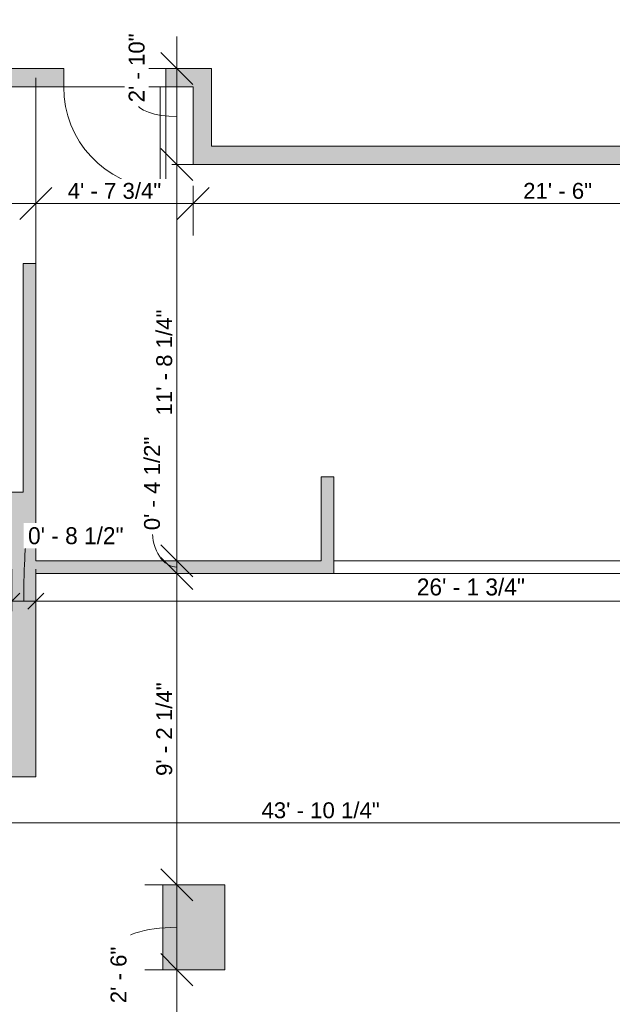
# Model space of a CAD drawing. Header units: inches. Extents: x -287 to 394, y -282 to 279.
# Tile 3 of 6: x -69 to 141, y -70 to 279. Entities that reach past the tile are written whole.
import ezdxf

# ---------------------------------------------------------------- set-up
doc = ezdxf.new("R2010")
doc.units = ezdxf.units.IN
doc.header["$MEASUREMENT"] = 0
doc.linetypes.add('Dash', pattern=[0.23622, 0.11811, -0.11811])
for name, color, linetype, lineweight in [('A-ANNO-DIMS', 211, 'Continuous', 9), ('A-ANNO-DIMS-96', 211, 'Continuous', 9), ('A-AREA', 32, 'Continuous', 9), ('A-COLS', 52, 'Continuous', 9), ('A-DOOR', 31, 'Continuous', 9), ('A-FLOR', 192, 'Continuous', 9), ('A-WALL', 90, 'Continuous', 9), ('A-WALL-PATT', 111, 'Continuous', 9)]:
    doc.layers.add(name, color=color, linetype=linetype, lineweight=lineweight)
doc.styles.add('Arial', font='arial.ttf', dxfattribs={"height": 5.625})
doc.styles.add('Inter', font='txt', dxfattribs={"height": 6})
doc.dimstyles.new('Linear_-_1_16__Inter__Imperial__LARGE_1', dxfattribs={"dimscale": 12, "dimtxt": 7.948799, "dimasz": 0.46875, "dimexe": 0.944882, "dimexo": 0.629921, "dimgap": 0, "dimtad": 1, "dimrnd": 0.25, "dimzin": 1, "dimdsep": 46, "dimlunit": 4, "dimtxsty": 'Inter', "dimblk1": 'OBLIQUE', "dimblk2": 'OBLIQUE', "dimsah": 1, "dimcen": 0.09, "dimdle": 0.944882, "dimazin": 0, "dimtfac": 1, "dimtdec": 4, "dimtix": 1, "dimtmove": 1, "dimatfit": 3, "dimfxl": 1, "dimtvp": 1, "dimtfill": 1, "dimfrac": 2, "dimtolj": 1, "dimtzin": 0, "dimarcsym": 2})
doc.dimstyles.new('Linear_-_1_16__Inter__Imperial__LARGE_2', dxfattribs={"dimscale": 12, "dimtxt": 7.948799, "dimasz": 0.46875, "dimexe": 0.944882, "dimexo": 0.629921, "dimgap": 0, "dimtad": 1, "dimrnd": 0.25, "dimzin": 1, "dimdsep": 46, "dimlunit": 4, "dimtxsty": 'Inter', "dimblk1": 'OBLIQUE', "dimblk2": 'OBLIQUE', "dimsah": 1, "dimcen": 0.09, "dimdle": 0.944882, "dimazin": 0, "dimtfac": 1, "dimtdec": 4, "dimtix": 1, "dimtmove": 0, "dimatfit": 3, "dimfxl": 1, "dimtvp": 1, "dimtfill": 1, "dimfrac": 2, "dimtolj": 1, "dimtzin": 0, "dimarcsym": 2})
doc.dimstyles.new('Linear_-_1_5mm_Arial', dxfattribs={"dimscale": 12, "dimtxt": 5.738959, "dimasz": 0.944882, "dimexe": 0.944882, "dimexo": 0.629921, "dimgap": 0, "dimtad": 1, "dimrnd": 0.25, "dimzin": 1, "dimdsep": 46, "dimlunit": 4, "dimtxsty": 'Arial', "dimblk1": 'OBLIQUE', "dimblk2": 'OBLIQUE', "dimsah": 1, "dimcen": 0.09, "dimdle": 0.944882, "dimazin": 0, "dimtfac": 1, "dimtdec": 4, "dimtix": 1, "dimtmove": 0, "dimatfit": 3, "dimfxl": 1, "dimtvp": 1, "dimtfill": 1, "dimfrac": 2, "dimtolj": 1, "dimtzin": 0, "dimarcsym": 2})
doc.dimstyles.new('Linear_-_1_5mm_Arial_1', dxfattribs={"dimscale": 12, "dimtxt": 5.738959, "dimasz": 0.944882, "dimexe": 0.944882, "dimexo": 0.629921, "dimgap": 0, "dimtad": 1, "dimrnd": 0.25, "dimzin": 1, "dimdsep": 46, "dimlunit": 4, "dimtxsty": 'Arial', "dimblk1": 'OBLIQUE', "dimblk2": 'OBLIQUE', "dimsah": 1, "dimcen": 0.09, "dimdle": 0.944882, "dimazin": 0, "dimtfac": 1, "dimtdec": 4, "dimtix": 1, "dimtmove": 1, "dimatfit": 3, "dimfxl": 1, "dimtvp": 1, "dimtfill": 1, "dimfrac": 2, "dimtolj": 1, "dimtzin": 0, "dimarcsym": 2})
doc.dimstyles.new('Linear_-_1_5mm_Arial_2', dxfattribs={"dimscale": 12, "dimtxt": 5.738959, "dimasz": 0.944882, "dimexe": 0.944882, "dimexo": 0.629921, "dimgap": 0, "dimtad": 1, "dimrnd": 0.25, "dimzin": 1, "dimdsep": 46, "dimlunit": 4, "dimtxsty": 'Arial', "dimblk1": 'OBLIQUE', "dimblk2": 'OBLIQUE', "dimsah": 1, "dimcen": 0.09, "dimdle": 0.944882, "dimazin": 0, "dimtfac": 1, "dimtdec": 4, "dimtix": 1, "dimtmove": 2, "dimatfit": 3, "dimfxl": 1, "dimtvp": 1, "dimtfill": 1, "dimfrac": 2, "dimtolj": 1, "dimtzin": 0, "dimarcsym": 2})

# ---------------------------------------------------------------- blocks, each defined once
blk = doc.blocks.new('Rectangular Column 3D - Family8-3063236-101_2 - Main Floor Dimension Plan')
at = {"layer": 'A-COLS'}
blk.add_hatch(color=8, dxfattribs=at).paths.add_polyline_path([(0, 0), (22, 0), (22, 30), (0, 30)], flags=0)
for p, q in [((22, 30), (0, 30)), ((0, 30), (0, 0)), ((22, 0), (22, 30)), ((0, 0), (22, 0))]:
    blk.add_line(p, q, dxfattribs=at)
blk = doc.blocks.new('Planitar - Single Door_Flush Panel - 3_-0_ x 6_-8_-3154584-101_2 - Main Floor Dimension Plan')
at = {"layer": 'A-DOOR', "lineweight": 18}
for p, q in [((16, -3.25), (16, -39.27)), ((18.01, -3.25), (16, -3.25)), ((18.01, -3.25), (18.01, -39.27)), ((18.01, -39.27), (16, -39.27))]:
    blk.add_line(p, q, dxfattribs=at)
at = {"layer": 'A-DOOR'}
blk.add_arc((17.78, -3.55), 35.8, 179.5197, 266.3668, dxfattribs=at)
blk = doc.blocks.new('DIMBLOCK4-101_2 - Main Floor Dimension Plan')
at = {"layer": 'A-ANNO-DIMS-96'}
for p, q in [((-72.02, 69.49), (-72.02, 84.41)), ((-63.52, 69.49), (-63.52, 84.41)), ((-72.02, 73.07), (-63.52, 73.07)), ((-72.02, 73.07), (-72.02, 69.49)), ((-63.52, 73.07), (-63.52, 69.49))]:
    blk.add_line(p, q, dxfattribs=at)
at = {"layer": 'A-ANNO-DIMS-96', "lineweight": 35}
for p, q in [((-72.02, 73.07), (-69.2, 75.89)), ((-63.52, 73.07), (-60.7, 75.89)), ((-72.02, 73.07), (-74.83, 70.26)), ((-63.52, 73.07), (-66.33, 70.26))]:
    blk.add_line(p, q, dxfattribs=at)
at = {"layer": 'A-ANNO-DIMS-96'}
blk.add_ellipse((-66.23, 73.07), major_axis=(0, 23.12), ratio=0.066542, start_param=0, end_param=1.570796, dxfattribs=at)
at = {"layer": 'A-ANNO-DIMS-96', "color": 0, "insert": (-66.23, 99.21), "char_height": 6, "width": 46.3812, "attachment_point": 1, "line_spacing_factor": 0.9936, "style": 'Inter', "bg_fill": 3, "box_fill_scale": 1.25, "bg_fill_color": 256, "bg_fill_true_color": 13158600, "bg_fill_transparency": 0}
blk.add_mtext('0\' - 8 1/2"', dxfattribs=at)
blk = doc.blocks.new('_Oblique')
at = {"color": 0, "linetype": 'ByBlock', "lineweight": -2}
blk.add_line((-0.5, -0.5), (0.5, 0.5), dxfattribs=at)
blk = doc.blocks.new('DIMBLOCK5-101_2 - Main Floor Dimension Plan')
at = {"layer": 'A-ANNO-DIMS-96'}
for p, q in [((-63.52, 69.49), (-63.52, 84.41)), ((250.23, 69.49), (250.23, 84.41)), ((-63.52, 73.07), (250.23, 73.07)), ((-63.52, 73.07), (-63.52, 69.49)), ((250.23, 73.07), (250.23, 69.49))]:
    blk.add_line(p, q, dxfattribs=at)
at = {"layer": 'A-ANNO-DIMS-96', "lineweight": 35}
for p, q in [((-63.52, 73.07), (-60.7, 75.89)), ((250.23, 73.07), (253.05, 75.89)), ((-63.52, 73.07), (-66.33, 70.26)), ((250.23, 73.07), (247.42, 70.26))]:
    blk.add_line(p, q, dxfattribs=at)
at = {"layer": 'A-ANNO-DIMS-96', "color": 0, "insert": (71.4, 81.06), "char_height": 6, "width": 52.7005, "attachment_point": 1, "line_spacing_factor": 0.9936, "style": 'Inter', "bg_fill": 3, "box_fill_scale": 1.25, "bg_fill_color": 256, "bg_fill_true_color": 13158600, "bg_fill_transparency": 0}
blk.add_mtext('26\' - 1 3/4"', dxfattribs=at)
blk = doc.blocks.new('DIMBLOCK23-101_2 - Main Floor Dimension Plan')
at = {"layer": 'A-ANNO-DIMS-96'}
for p, q in [((-111.52, 243.54), (-111.52, 202.44)), ((-111.52, 213.77), (-111.52, 243.54)), ((-111.52, 213.77), (-63.52, 213.77)), ((-63.52, 214.23), (-63.52, 202.44)), ((-63.52, 213.77), (-63.52, 214.23))]:
    blk.add_line(p, q, dxfattribs=at)
at = {"layer": 'A-ANNO-DIMS-96', "lineweight": 35}
for p, q in [((-111.52, 213.77), (-105.85, 219.44)), ((-63.52, 213.77), (-57.85, 219.44)), ((-111.52, 213.77), (-117.19, 208.1)), ((-63.52, 213.77), (-69.19, 208.1))]:
    blk.add_line(p, q, dxfattribs=at)
at = {"layer": 'A-ANNO-DIMS-96'}
blk.add_ellipse((-92.35, 213.77), major_axis=(0, 16.26), ratio=0.297158, start_param=4.712389, end_param=6.283185, dxfattribs=at)
at = {"layer": 'A-ANNO-DIMS-96', "color": 0, "insert": (-112.39, 232.92), "char_height": 5.625, "width": 24.0507, "attachment_point": 1, "line_spacing_factor": 0.941778, "style": 'Arial', "bg_fill": 3, "box_fill_scale": 1.25, "bg_fill_color": 256, "bg_fill_true_color": 13158600, "bg_fill_transparency": 0}
blk.add_mtext('4\' - 0"', dxfattribs=at)
blk = doc.blocks.new('DIMBLOCK24-101_2 - Main Floor Dimension Plan')
at = {"layer": 'A-ANNO-DIMS-96'}
for p, q in [((-7.77, 220.04), (-7.77, 202.44)), ((-7.77, 213.77), (-7.77, 220.04)), ((-63.52, 214.23), (-63.52, 202.44)), ((-63.52, 213.77), (-63.52, 214.23)), ((-63.52, 213.77), (-7.77, 213.77))]:
    blk.add_line(p, q, dxfattribs=at)
at = {"layer": 'A-ANNO-DIMS-96', "lineweight": 35}
for p, q in [((-63.52, 213.77), (-57.85, 219.44)), ((-7.77, 213.77), (-2.1, 219.44)), ((-63.52, 213.77), (-69.19, 208.1)), ((-7.77, 213.77), (-13.44, 208.1))]:
    blk.add_line(p, q, dxfattribs=at)
at = {"layer": 'A-ANNO-DIMS-96', "color": 0, "insert": (-52.2, 221.08), "char_height": 5.625, "width": 39.7313, "attachment_point": 1, "line_spacing_factor": 0.941778, "style": 'Arial', "bg_fill": 3, "box_fill_scale": 1.25, "bg_fill_color": 256, "bg_fill_true_color": 13158600, "bg_fill_transparency": 0}
blk.add_mtext('4\' - 7 3/4"', dxfattribs=at)
blk = doc.blocks.new('DIMBLOCK25-101_2 - Main Floor Dimension Plan')
at = {"layer": 'A-ANNO-DIMS-96'}
for p, q in [((-7.77, 220.04), (-7.77, 202.44)), ((-7.77, 213.77), (-7.77, 220.04)), ((-7.77, 213.77), (250.23, 213.77)), ((250.23, 214.23), (250.23, 202.44)), ((250.23, 213.77), (250.23, 214.23))]:
    blk.add_line(p, q, dxfattribs=at)
at = {"layer": 'A-ANNO-DIMS-96', "lineweight": 35}
for p, q in [((-7.77, 213.77), (-2.1, 219.44)), ((250.23, 213.77), (255.9, 219.44)), ((-7.77, 213.77), (-13.44, 208.1)), ((250.23, 213.77), (244.56, 208.1))]:
    blk.add_line(p, q, dxfattribs=at)
at = {"layer": 'A-ANNO-DIMS-96', "color": 0, "insert": (109.05, 221.08), "char_height": 5.625, "width": 29.2422, "attachment_point": 1, "line_spacing_factor": 0.941778, "style": 'Arial', "bg_fill": 3, "box_fill_scale": 1.25, "bg_fill_color": 256, "bg_fill_true_color": 13158600, "bg_fill_transparency": 0}
blk.add_mtext('21\' - 6"', dxfattribs=at)
blk = doc.blocks.new('DIMBLOCK33-101_2 - Main Floor Dimension Plan')
at = {"layer": 'A-ANNO-DIMS-96'}
for p, q in [((-13.55, 272.94), (-13.55, 227.6)), ((-13.09, 261.6), (-24.89, 261.6)), ((-13.55, 261.6), (-13.09, 261.6)), ((-15.33, 227.6), (-2.21, 227.6)), ((-13.55, 227.6), (-15.33, 227.6))]:
    blk.add_line(p, q, dxfattribs=at)
at = {"layer": 'A-ANNO-DIMS-96', "lineweight": 35}
for p, q in [((-13.55, 261.6), (-19.22, 267.27)), ((-13.55, 261.6), (-7.88, 255.93)), ((-13.55, 227.6), (-19.22, 233.27)), ((-13.55, 227.6), (-7.88, 221.93))]:
    blk.add_line(p, q, dxfattribs=at)
at = {"layer": 'A-ANNO-DIMS-96'}
blk.add_ellipse((-13.55, 249.61), major_axis=(-14.18, 0), ratio=0.353442, start_param=0, end_param=1.570796, dxfattribs=at)
at = {"layer": 'A-ANNO-DIMS-96', "color": 0, "insert": (-30.62, 249.61), "char_height": 5.625, "width": 29.2422, "attachment_point": 1, "rotation": 90, "line_spacing_factor": 0.941778, "style": 'Arial', "bg_fill": 3, "box_fill_scale": 1.25, "bg_fill_color": 256, "bg_fill_true_color": 13158600, "bg_fill_transparency": 0}
blk.add_mtext('2\' - 10"', dxfattribs=at)
blk = doc.blocks.new('DIMBLOCK34-101_2 - Main Floor Dimension Plan')
at = {"layer": 'A-ANNO-DIMS-96', "lineweight": 35}
for p, q in [((-13.55, 227.6), (-19.22, 233.27)), ((-13.55, 227.6), (-7.88, 221.93)), ((-13.55, 87.35), (-19.22, 93.02)), ((-13.55, 87.35), (-7.88, 81.68))]:
    blk.add_line(p, q, dxfattribs=at)
at = {"layer": 'A-ANNO-DIMS-96'}
for p, q in [((-15.33, 227.6), (-2.21, 227.6)), ((-13.55, 227.6), (-15.33, 227.6)), ((-13.55, 227.6), (-13.55, 87.35)), ((-13.09, 87.35), (-24.89, 87.35)), ((-13.55, 87.35), (-13.09, 87.35))]:
    blk.add_line(p, q, dxfattribs=at)
at = {"layer": 'A-ANNO-DIMS-96', "color": 0, "insert": (-20.85, 138.76), "char_height": 5.625, "width": 44.9228, "attachment_point": 1, "rotation": 90, "line_spacing_factor": 0.941778, "style": 'Arial', "bg_fill": 3, "box_fill_scale": 1.25, "bg_fill_color": 256, "bg_fill_true_color": 13158600, "bg_fill_transparency": 0}
blk.add_mtext('11\' - 8 1/4"', dxfattribs=at)
blk = doc.blocks.new('DIMBLOCK35-101_2 - Main Floor Dimension Plan')
at = {"layer": 'A-ANNO-DIMS-96', "lineweight": 35}
for p, q in [((-13.55, 87.35), (-19.22, 93.02)), ((-13.55, 82.85), (-19.22, 88.52)), ((-13.55, 87.35), (-7.88, 81.68)), ((-13.55, 82.85), (-7.88, 77.18))]:
    blk.add_line(p, q, dxfattribs=at)
at = {"layer": 'A-ANNO-DIMS-96'}
for p, q in [((-13.09, 87.35), (-24.89, 87.35)), ((-13.55, 87.35), (-13.55, 82.85)), ((-13.55, 87.35), (-13.09, 87.35)), ((-13.09, 82.85), (-24.89, 82.85)), ((-13.55, 82.85), (-13.09, 82.85))]:
    blk.add_line(p, q, dxfattribs=at)
blk.add_ellipse((-13.55, 98.14), major_axis=(0, 13.04), ratio=0.66906, start_param=1.570796, end_param=3.141593, dxfattribs=at)
at = {"layer": 'A-ANNO-DIMS-96', "color": 0, "insert": (-25.17, 98.14), "char_height": 5.625, "width": 39.7313, "attachment_point": 1, "rotation": 90, "line_spacing_factor": 0.941778, "style": 'Arial', "bg_fill": 3, "box_fill_scale": 1.25, "bg_fill_color": 256, "bg_fill_true_color": 13158600, "bg_fill_transparency": 0}
blk.add_mtext('0\' - 4 1/2"', dxfattribs=at)
blk = doc.blocks.new('DIMBLOCK36-101_2 - Main Floor Dimension Plan')
at = {"layer": 'A-ANNO-DIMS-96', "lineweight": 35}
for p, q in [((-13.55, 82.85), (-19.22, 88.52)), ((-13.55, 82.85), (-7.88, 77.18)), ((-13.55, -27.4), (-19.22, -21.73)), ((-13.55, -27.4), (-7.88, -33.07))]:
    blk.add_line(p, q, dxfattribs=at)
at = {"layer": 'A-ANNO-DIMS-96'}
for p, q in [((-13.09, 82.85), (-24.89, 82.85)), ((-13.55, 82.85), (-13.55, -27.4)), ((-13.55, 82.85), (-13.09, 82.85)), ((-13.09, -27.4), (-24.89, -27.4)), ((-13.55, -27.4), (-13.09, -27.4))]:
    blk.add_line(p, q, dxfattribs=at)
at = {"layer": 'A-ANNO-DIMS-96', "color": 0, "insert": (-20.85, 11.17), "char_height": 5.625, "width": 39.7313, "attachment_point": 1, "rotation": 90, "line_spacing_factor": 0.941778, "style": 'Arial', "bg_fill": 3, "box_fill_scale": 1.25, "bg_fill_color": 256, "bg_fill_true_color": 13158600, "bg_fill_transparency": 0}
blk.add_mtext('9\' - 2 1/4"', dxfattribs=at)
blk = doc.blocks.new('DIMBLOCK37-101_2 - Main Floor Dimension Plan')
at = {"layer": 'A-ANNO-DIMS-96', "lineweight": 35}
for p, q in [((-13.55, -27.4), (-19.22, -21.73)), ((-13.55, -27.4), (-7.88, -33.07)), ((-13.55, -57.4), (-19.22, -51.73)), ((-13.55, -57.4), (-7.88, -63.07))]:
    blk.add_line(p, q, dxfattribs=at)
at = {"layer": 'A-ANNO-DIMS-96'}
for p, q in [((-13.09, -27.4), (-24.89, -27.4)), ((-13.55, -27.4), (-13.55, -57.4)), ((-13.55, -27.4), (-13.09, -27.4)), ((-13.09, -57.4), (-24.89, -57.4)), ((-13.55, -57.4), (-13.09, -57.4))]:
    blk.add_line(p, q, dxfattribs=at)
blk.add_ellipse((-13.55, -49.23), major_axis=(-20.58, 0), ratio=0.332043, start_param=4.712389, end_param=6.283185, dxfattribs=at)
at = {"layer": 'A-ANNO-DIMS-96', "color": 0, "insert": (-37.02, -69.28), "char_height": 5.625, "width": 24.0507, "attachment_point": 1, "rotation": 90, "line_spacing_factor": 0.941778, "style": 'Arial', "bg_fill": 3, "box_fill_scale": 1.25, "bg_fill_color": 256, "bg_fill_true_color": 13158600, "bg_fill_transparency": 0}
blk.add_mtext('2\' - 6"', dxfattribs=at)
blk = doc.blocks.new('DIMBLOCK38-101_2 - Main Floor Dimension Plan')
at = {"layer": 'A-ANNO-DIMS-96', "lineweight": 35}
for p, q in [((-13.55, -57.4), (-19.22, -51.73)), ((-13.55, -57.4), (-7.88, -63.07)), ((-13.55, -211.65), (-19.22, -205.98)), ((-13.55, -211.65), (-7.88, -217.32))]:
    blk.add_line(p, q, dxfattribs=at)
at = {"layer": 'A-ANNO-DIMS-96'}
for p, q in [((-13.09, -57.4), (-24.89, -57.4)), ((-13.55, -57.4), (-13.55, -222.99)), ((-13.55, -57.4), (-13.09, -57.4)), ((-13.09, -211.65), (-24.89, -211.65)), ((-13.55, -211.65), (-13.09, -211.65))]:
    blk.add_line(p, q, dxfattribs=at)
at = {"layer": 'A-ANNO-DIMS-96', "color": 0, "insert": (-20.85, -155.41), "char_height": 5.625, "width": 50.1144, "attachment_point": 1, "rotation": 90, "line_spacing_factor": 0.941778, "style": 'Arial', "bg_fill": 3, "box_fill_scale": 1.25, "bg_fill_color": 256, "bg_fill_true_color": 13158600, "bg_fill_transparency": 0}
blk.add_mtext('12\' - 10 1/4"', dxfattribs=at)
blk = doc.blocks.new('DIMBLOCK46-101_2 - Main Floor Dimension Plan')
at = {"layer": 'A-ANNO-DIMS-96', "lineweight": 35}
for p, q in [((-276.02, -5.48), (-270.35, 0.19)), ((250.23, -5.48), (255.9, 0.19)), ((-276.02, -5.48), (-281.69, -11.15)), ((250.23, -5.48), (244.56, -11.15))]:
    blk.add_line(p, q, dxfattribs=at)
at = {"layer": 'A-ANNO-DIMS-96'}
for p, q in [((-287.36, -5.48), (250.23, -5.48)), ((-276.02, -5.02), (-276.02, -16.82)), ((-276.02, -5.48), (-276.02, -5.02)), ((250.23, -5.02), (250.23, -16.82)), ((250.23, -5.48), (250.23, -5.02))]:
    blk.add_line(p, q, dxfattribs=at)
at = {"layer": 'A-ANNO-DIMS-96', "color": 0, "insert": (16.41, 1.83), "char_height": 5.625, "width": 50.1144, "attachment_point": 1, "line_spacing_factor": 0.941778, "style": 'Arial', "bg_fill": 3, "box_fill_scale": 1.25, "bg_fill_color": 256, "bg_fill_true_color": 13158600, "bg_fill_transparency": 0}
blk.add_mtext('43\' - 10 1/4"', dxfattribs=at)

msp = doc.modelspace()

# ---------------------------------------------------------------- hatches: boundary and pattern name
at = {"layer": 'A-WALL-PATT', "transparency": 33554560}
h = msp.add_hatch(color=8, dxfattribs=at)
h.paths.add_polyline_path([(-1.267, 255.098), (-1.267, 261.598), (-17.505, 261.598), (-17.505, 255.098), (-7.188, 255.098)], flags=0)
h.paths.add_polyline_path([(-53.529, 255.098), (-53.529, 261.598), (-111.517, 261.598), (-111.517, 255.098)], flags=0)
for points in [[(-7.767, 227.598), (-1.267, 227.598), (-1.267, 255.098), (-7.767, 255.098)], [(254.733, 227.598), (256.233, 227.598), (256.233, 234.098), (-1.267, 234.098), (-1.267, 227.598), (250.233, 227.598)], [(-63.517, 111.598), (-63.517, 192.598), (-68.017, 192.598), (-68.017, 111.598)], [(41.983, 87.348), (41.983, 117.098), (37.483, 117.098), (37.483, 87.348)], [(-63.517, 15.348), (-63.517, 111.598), (-72.017, 111.598), (-72.017, 15.348)], [(41.983, 82.848), (41.983, 87.348), (-63.517, 87.348), (-63.517, 82.848), (-7.188, 82.848)]]:
    msp.add_hatch(color=8, dxfattribs=at).paths.add_polyline_path(points, flags=0)
h = msp.add_hatch(color=8, dxfattribs=at)
h.paths.add_polyline_path([(-63.517, 10.848), (-63.517, 15.348), (-193.517, 15.348), (-193.517, 10.848)], flags=0)
h.paths.add_polyline_path([(-231.517, 10.848), (-231.517, 15.348), (-272.017, 15.348), (-272.017, 13.098), (-276.017, 13.098), (-276.017, 10.848), (-244.532, 10.848)], flags=0)

# ---------------------------------------------------------------- linework, layer by layer
at = {"layer": 'A-AREA', "linetype": 'Dash'}
for p, q in [((-63.517, 255.098), (-63.517, 258.348)), ((-63.517, 192.598), (-63.517, 255.098))]:
    msp.add_line(p, q, dxfattribs=at)
at = {"layer": 'A-FLOR'}
for p, q in [((-7.767, 255.098), (-111.517, 255.098)), ((256.233, 227.598), (-7.767, 227.598))]:
    msp.add_line(p, q, dxfattribs=at)
at = {"layer": 'A-WALL'}
for p, q in [((-53.529, 261.598), (-282.517, 261.598)), ((-53.529, 255.098), (-53.529, 261.598)), ((-1.267, 261.598), (-17.505, 261.598)), ((-17.505, 261.598), (-17.505, 255.098)), ((-1.267, 234.098), (-1.267, 261.598)), ((-7.767, 255.098), (-7.767, 227.598)), ((249.733, 234.098), (-1.267, 234.098)), ((-63.517, 192.598), (-68.017, 192.598)), ((-68.017, 192.598), (-68.017, 111.598)), ((-63.517, 87.348), (-63.517, 192.598)), ((41.983, 117.098), (37.483, 117.098)), ((37.483, 117.098), (37.483, 87.348)), ((41.983, 82.848), (41.983, 117.098)), ((-68.017, 111.598), (-125.509, 111.598)), ((37.483, 87.348), (-63.517, 87.348)), ((41.983, 87.348), (201.733, 87.348)), ((-63.517, 10.848), (-63.517, 82.848)), ((-63.517, 82.848), (201.733, 82.848)), ((-193.517, 10.848), (-63.517, 10.848))]:
    msp.add_line(p, q, dxfattribs=at)

# ---------------------------------------------------------------- block references
at = {"layer": 'A-COLS'}
msp.add_blockref('Rectangular Column 3D - Family8-3063236-101_2 - Main Floor Dimension Plan', (-18.517, -57.402), dxfattribs=at)
at = {"layer": 'A-DOOR'}
msp.add_blockref('Planitar - Single Door_Flush Panel - 3_-0_ x 6_-8_-3154584-101_2 - Main Floor Dimension Plan', (-35.517, 258.348), dxfattribs=at)

# ---------------------------------------------------------------- next in the draw order: dimensions: what is measured, and where the dimension line sits
at = {"layer": 'A-ANNO-DIMS'}
for base, p1, p2, dimstyle, override, picture, middle in [((-63.517, 213.774), (-111.517, 251.098), (-63.517, 221.791), 'Linear_-_1_5mm_Arial_1', {"dimpost": '<>', "dimfxl": 56.239401}, 'DIMBLOCK23-101_2 - Main Floor Dimension Plan', (-100.366, 229.172)), ((-63.517, 73.073), (-72.017, 77.05), (-63.517, 77.05), 'Linear_-_1_16__Inter__Imperial__LARGE_1', {"dimpost": '<>', "dimfxl": 8.5}, 'DIMBLOCK4-101_2 - Main Floor Dimension Plan', (-43.038, 95.209))]:
    dim = msp.add_linear_dim(base=base, p1=p1, p2=p2, dimstyle=dimstyle, override=override, dxfattribs=at)
    dim.commit()
    dim.dimension.update_dxf_attribs({"geometry": picture, "text_midpoint": middle, "dimtype": 160})

# ---------------------------------------------------------------- next in the draw order: dimensions: what is measured, and where the dimension line sits
for base, p1, p2, dimstyle, override, picture, middle in [((-7.767, 213.774), (-63.517, 221.791), (-7.767, 227.598), 'Linear_-_1_5mm_Arial', {"dimpost": '<>', "dimfxl": 56.051564}, 'DIMBLOCK24-101_2 - Main Floor Dimension Plan', (-35.642, 216.684)), ((250.233, 73.073), (-63.517, 77.05), (250.233, 77.05), 'Linear_-_1_16__Inter__Imperial__LARGE_2', {"dimpost": '<>', "dimfxl": 313.75}, 'DIMBLOCK5-101_2 - Main Floor Dimension Plan', (93.358, 76.665))]:
    dim = msp.add_linear_dim(base=base, p1=p1, p2=p2, dimstyle=dimstyle, override=override, dxfattribs=at)
    dim.commit()
    dim.dimension.update_dxf_attribs({"geometry": picture, "text_midpoint": middle})

# ---------------------------------------------------------------- next in the draw order: dimensions: what is measured, and where the dimension line sits
dim = msp.add_linear_dim(base=(250.233, 213.774), p1=(-7.767, 227.598), p2=(250.233, 221.791), dimstyle='Linear_-_1_5mm_Arial', override={"dimpost": '<>', "dimfxl": 258.065331}, dxfattribs=at)
dim.commit()
dim.dimension.update_dxf_attribs({"geometry": 'DIMBLOCK25-101_2 - Main Floor Dimension Plan', "text_midpoint": (121.233, 216.646)})

# ---------------------------------------------------------------- next in the draw order: dimensions: what is measured, and where the dimension line sits
dim = msp.add_linear_dim(base=(-13.552, 227.598), p1=(-5.534, 261.598), p2=(-7.767, 227.598), angle=90, dimstyle='Linear_-_1_5mm_Arial_1', override={"dimpost": '<>', "dimfxl": 34.073229}, dxfattribs=at)
dim.commit()
dim.dimension.update_dxf_attribs({"geometry": 'DIMBLOCK33-101_2 - Main Floor Dimension Plan', "text_midpoint": (-26.873, 264.232), "dimtype": 160, "text_rotation": 90})

# ---------------------------------------------------------------- next in the draw order: dimensions: what is measured, and where the dimension line sits
dim = msp.add_linear_dim(base=(-13.552, 87.348), p1=(-7.767, 227.598), p2=(-5.534, 87.348), angle=90, dimstyle='Linear_-_1_5mm_Arial', override={"dimpost": '<>', "dimfxl": 140.267771}, dxfattribs=at)
dim.commit()
dim.dimension.update_dxf_attribs({"geometry": 'DIMBLOCK34-101_2 - Main Floor Dimension Plan', "text_midpoint": (-16.46, 157.473)})

# ---------------------------------------------------------------- next in the draw order: dimensions: what is measured, and where the dimension line sits
dim = msp.add_linear_dim(base=(-13.552, 82.848), p1=(-5.534, 87.348), p2=(-5.534, 82.848), angle=90, dimstyle='Linear_-_1_5mm_Arial_1', override={"dimpost": '<>', "dimfxl": 4.5}, dxfattribs=at)
dim.commit()
dim.dimension.update_dxf_attribs({"geometry": 'DIMBLOCK35-101_2 - Main Floor Dimension Plan', "text_midpoint": (-21.417, 118.007), "dimtype": 160, "text_rotation": 90})

# ---------------------------------------------------------------- next in the draw order: dimensions: what is measured, and where the dimension line sits
dim = msp.add_linear_dim(base=(-13.552, -27.402), p1=(-5.534, 82.848), p2=(-5.534, -27.402), angle=90, dimstyle='Linear_-_1_5mm_Arial', override={"dimpost": '<>', "dimfxl": 110.25}, dxfattribs=at)
dim.commit()
dim.dimension.update_dxf_attribs({"geometry": 'DIMBLOCK36-101_2 - Main Floor Dimension Plan', "text_midpoint": (-16.46, 27.723)})

# ---------------------------------------------------------------- next in the draw order: dimensions: what is measured, and where the dimension line sits
dim = msp.add_linear_dim(base=(250.233, -5.476), p1=(-276.017, 2.541), p2=(250.233, 2.541), dimstyle='Linear_-_1_5mm_Arial_2', override={"dimpost": '<>', "dimfxl": 526.25}, dxfattribs=at)
dim.commit()
dim.dimension.update_dxf_attribs({"geometry": 'DIMBLOCK46-101_2 - Main Floor Dimension Plan', "text_midpoint": (41.47, -1.924), "dimtype": 160})
dim = msp.add_linear_dim(base=(-13.552, -57.402), p1=(-5.534, -27.402), p2=(-5.534, -57.402), angle=90, dimstyle='Linear_-_1_5mm_Arial_1', override={"dimpost": '<>', "dimfxl": 30}, dxfattribs=at)
dim.commit()
dim.dimension.update_dxf_attribs({"geometry": 'DIMBLOCK37-101_2 - Main Floor Dimension Plan', "text_midpoint": (-33.265, -57.251), "dimtype": 160, "text_rotation": 90})

# ---------------------------------------------------------------- next in the draw order: dimensions: what is measured, and where the dimension line sits
dim = msp.add_linear_dim(base=(-13.552, -211.652), p1=(-5.534, -57.402), p2=(-5.534, -211.652), angle=90, dimstyle='Linear_-_1_5mm_Arial', override={"dimpost": '<>', "dimfxl": 154.25}, dxfattribs=at)
dim.commit()
dim.dimension.update_dxf_attribs({"geometry": 'DIMBLOCK38-101_2 - Main Floor Dimension Plan', "text_midpoint": (-16.46, -134.527)})

doc.saveas('drawing.dxf')
